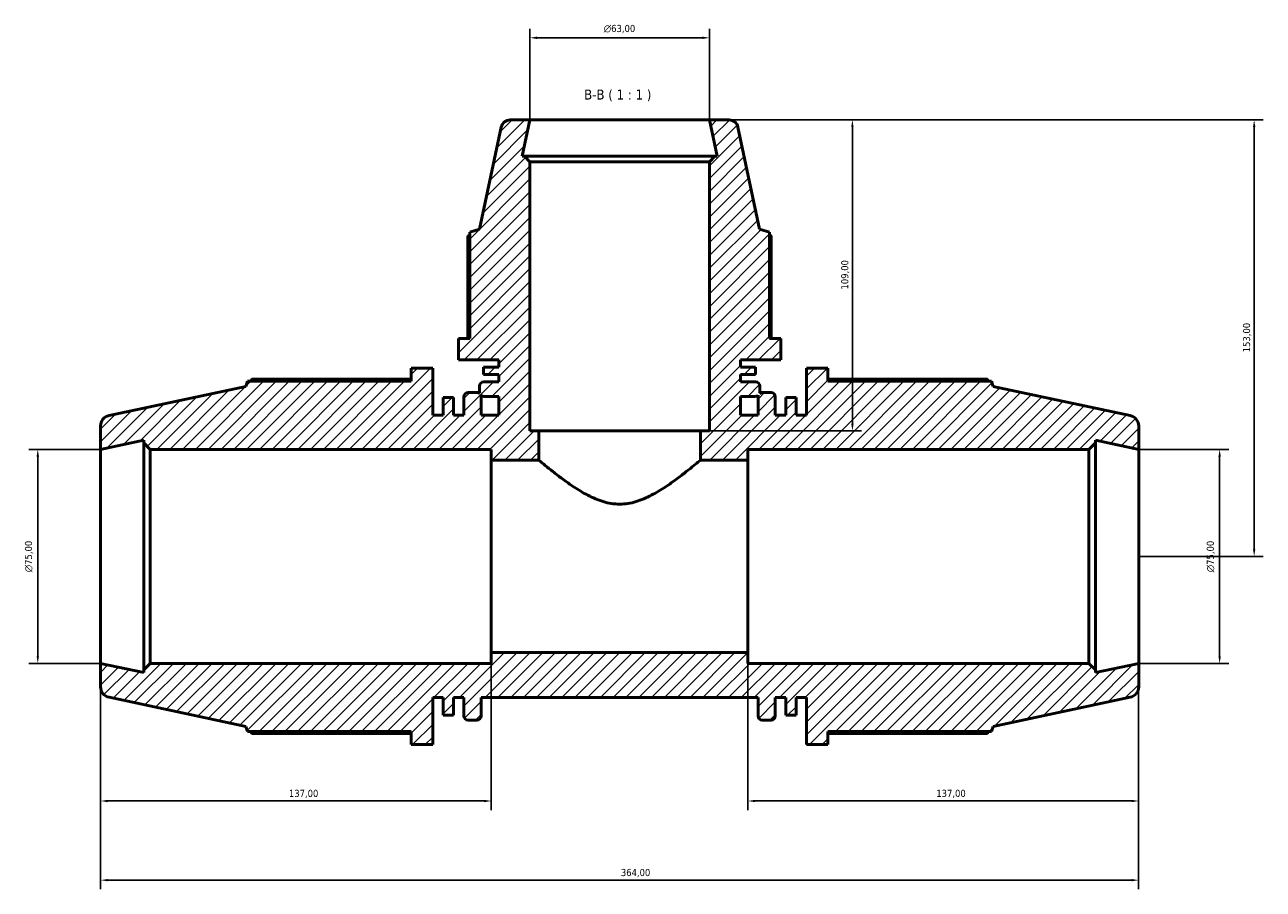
# Model space of a CAD drawing. Header units: millimetres. Extents: x 0 to 1177, y -22 to 1028.
# Tile 6 of 8: x 272 to 706, y 725 to 1028. Entities that reach past the tile are written whole.
import ezdxf

# ---------------------------------------------------------------- set-up
doc = ezdxf.new("R2010")
doc.units = ezdxf.units.MM
for name, color, linetype, lineweight in [('Dimension (ISO)', 7, 'Continuous', 25), ('Hatch (ISO)', 7, 'Continuous', 18), ('Symbol (ISO)', 7, 'Continuous', 25), ('Visible (ISO)', 7, 'Continuous', 50)]:
    doc.layers.add(name, color=color, linetype=linetype, lineweight=lineweight)
doc.styles.add('Label Text (ISO)', font='tahoma.ttf')
doc.styles.add('Note Text (ISO)', font='tahoma.ttf')
doc.dimstyles.new('Default (ISO)', dxfattribs={"dimtxt": 2.5, "dimasz": 2.5, "dimexe": 3.175, "dimexo": 0, "dimgap": 0.762, "dimtad": 1, "dimrnd": 1e-08, "dimzin": 0, "dimtxsty": 'Note Text (ISO)', "dimcen": 0.09, "dimdle": 10, "dimclrd": 256, "dimclre": 256, "dimclrt": 232, "dimazin": 0, "dimtfac": 1.40208, "dimtmove": 0, "dimatfit": 3, "dimfxl": 1, "dimtolj": 1, "dimtzin": 0, "dimlwd": -1, "dimlwe": -1, "dimarcsym": 0})

# ---------------------------------------------------------------- blocks, each defined once
blk = doc.blocks.new('*D7')
at = {"layer": 'Defpoints', "color": 0, "transparency": 16777216}
for p in [(298.53, 879.59), (276.53, 804.59), (298.53, 804.59)]:
    blk.add_point(p, dxfattribs=at)
at = {"layer": 'Dimension (ISO)', "transparency": 16777216}
for p, q in [((298.53, 879.59), (273.36, 879.59)), ((276.53, 877.09), (276.53, 807.09)), ((298.53, 804.59), (273.36, 804.59))]:
    blk.add_line(p, q, dxfattribs=at)
for points in [[(276.11, 877.09), (276.95, 877.09), (276.53, 879.59)], [(276.11, 807.09), (276.95, 807.09), (276.53, 804.59)]]:
    blk.add_solid(points, dxfattribs=at)
at = {"layer": 'Dimension (ISO)', "color": 232, "true_color": 0xca0064, "transparency": 16777216, "insert": (272.01, 836.53), "char_height": 2.5, "attachment_point": 1, "rotation": 90, "style": 'Note Text (ISO)'}
blk.add_mtext('\\A1;\\fAIGDT|b0|i0;\\H2.5000;\\ln\\fTahoma|b0|i0;\\H2.5000;75,00', dxfattribs=at)
blk = doc.blocks.new('*D8')
at = {"layer": 'Defpoints', "color": 0, "transparency": 16777216}
for p in [(512.03, 1023.87), (449.03, 995.09), (512.03, 995.09)]:
    blk.add_point(p, dxfattribs=at)
at = {"layer": 'Dimension (ISO)', "transparency": 16777216}
for p, q in [((449.03, 995.09), (449.03, 1027.04)), ((512.03, 995.09), (512.03, 1027.04)), ((451.53, 1023.87), (509.53, 1023.87))]:
    blk.add_line(p, q, dxfattribs=at)
for points in [[(451.53, 1024.29), (451.53, 1023.45), (449.03, 1023.87)], [(509.53, 1024.29), (509.53, 1023.45), (512.03, 1023.87)]]:
    blk.add_solid(points, dxfattribs=at)
at = {"layer": 'Dimension (ISO)', "color": 232, "true_color": 0xca0064, "transparency": 16777216, "insert": (474.98, 1028.39), "char_height": 2.5, "attachment_point": 1, "style": 'Note Text (ISO)'}
blk.add_mtext('\\A1;\\fAIGDT|b0|i0;\\H2.5000;\\ln\\fTahoma|b0|i0;\\H2.5000;63,00', dxfattribs=at)
blk = doc.blocks.new('*D9')
at = {"layer": 'Defpoints', "color": 0, "transparency": 16777216}
for p in [(512.03, 995.09), (662.53, 842.09), (703.03, 842.09)]:
    blk.add_point(p, dxfattribs=at)
at = {"layer": 'Dimension (ISO)', "transparency": 16777216}
for p, q in [((512.03, 995.09), (706.21, 995.09)), ((703.03, 992.59), (703.03, 844.59)), ((662.53, 842.09), (706.21, 842.09))]:
    blk.add_line(p, q, dxfattribs=at)
for points in [[(702.61, 992.59), (703.45, 992.59), (703.03, 995.09)], [(702.61, 844.59), (703.45, 844.59), (703.03, 842.09)]]:
    blk.add_solid(points, dxfattribs=at)
at = {"layer": 'Dimension (ISO)', "color": 232, "true_color": 0xca0064, "transparency": 16777216, "insert": (699.1, 913.63), "char_height": 2.5, "attachment_point": 1, "rotation": 90, "style": 'Note Text (ISO)'}
blk.add_mtext('\\A1;153,00', dxfattribs=at)
blk = doc.blocks.new('*D10')
at = {"layer": 'Defpoints', "color": 0, "transparency": 16777216}
for p in [(525.53, 808.34), (662.53, 804.59), (525.53, 756.34)]:
    blk.add_point(p, dxfattribs=at)
at = {"layer": 'Dimension (ISO)', "transparency": 16777216}
for p, q in [((525.53, 808.34), (525.53, 753.16)), ((662.53, 804.59), (662.53, 753.16)), ((660.03, 756.34), (528.03, 756.34))]:
    blk.add_line(p, q, dxfattribs=at)
for points in [[(528.03, 756.75), (528.03, 755.92), (525.53, 756.34)], [(660.03, 756.75), (660.03, 755.92), (662.53, 756.34)]]:
    blk.add_solid(points, dxfattribs=at)
at = {"layer": 'Dimension (ISO)', "color": 232, "true_color": 0xca0064, "transparency": 16777216, "insert": (591.58, 760.27), "char_height": 2.5, "attachment_point": 1, "style": 'Note Text (ISO)'}
blk.add_mtext('\\A1;137,00', dxfattribs=at)
blk = doc.blocks.new('*D11')
at = {"layer": 'Defpoints', "color": 0, "transparency": 16777216}
for p in [(435.53, 808.34), (298.53, 804.59), (298.53, 756.34)]:
    blk.add_point(p, dxfattribs=at)
at = {"layer": 'Dimension (ISO)', "transparency": 16777216}
for p, q in [((435.53, 808.34), (435.53, 753.16)), ((298.53, 804.59), (298.53, 753.16)), ((433.03, 756.34), (301.03, 756.34))]:
    blk.add_line(p, q, dxfattribs=at)
for points in [[(301.03, 756.75), (301.03, 755.92), (298.53, 756.34)], [(433.03, 756.75), (433.03, 755.92), (435.53, 756.34)]]:
    blk.add_solid(points, dxfattribs=at)
at = {"layer": 'Dimension (ISO)', "color": 232, "true_color": 0xca0064, "transparency": 16777216, "insert": (364.58, 760.27), "char_height": 2.5, "attachment_point": 1, "style": 'Note Text (ISO)'}
blk.add_mtext('\\A1;137,00', dxfattribs=at)
blk = doc.blocks.new('*D12')
at = {"layer": 'Defpoints', "color": 0, "transparency": 16777216}
for p in [(298.53, 804.59), (662.53, 804.59), (298.53, 728.59)]:
    blk.add_point(p, dxfattribs=at)
at = {"layer": 'Dimension (ISO)', "transparency": 16777216}
for p, q in [((298.53, 804.59), (298.53, 725.41)), ((662.53, 804.59), (662.53, 725.41)), ((660.03, 728.59), (301.03, 728.59))]:
    blk.add_line(p, q, dxfattribs=at)
for points in [[(301.03, 729), (301.03, 728.17), (298.53, 728.59)], [(660.03, 729), (660.03, 728.17), (662.53, 728.59)]]:
    blk.add_solid(points, dxfattribs=at)
at = {"layer": 'Dimension (ISO)', "color": 232, "true_color": 0xca0064, "transparency": 16777216, "insert": (480.97, 732.52), "char_height": 2.5, "attachment_point": 1, "style": 'Note Text (ISO)'}
blk.add_mtext('\\A1;364,00', dxfattribs=at)
blk = doc.blocks.new('*D13')
at = {"layer": 'Defpoints', "color": 0, "transparency": 16777216}
for p in [(662.53, 879.59), (662.53, 804.59), (690.92, 804.59)]:
    blk.add_point(p, dxfattribs=at)
at = {"layer": 'Dimension (ISO)', "transparency": 16777216}
for p, q in [((662.53, 879.59), (694.1, 879.59)), ((690.92, 877.09), (690.92, 807.09)), ((662.53, 804.59), (694.1, 804.59))]:
    blk.add_line(p, q, dxfattribs=at)
for points in [[(690.5, 877.09), (691.34, 877.09), (690.92, 879.59)], [(690.5, 807.09), (691.34, 807.09), (690.92, 804.59)]]:
    blk.add_solid(points, dxfattribs=at)
at = {"layer": 'Dimension (ISO)', "color": 232, "true_color": 0xca0064, "transparency": 16777216, "insert": (686.4, 836.53), "char_height": 2.5, "attachment_point": 1, "rotation": 90, "style": 'Note Text (ISO)'}
blk.add_mtext('\\A1;\\fAIGDT|b0|i0;\\H2.5000;\\ln\\fTahoma|b0|i0;\\H2.5000;75,00', dxfattribs=at)
blk = doc.blocks.new('*D16')
at = {"layer": 'Defpoints', "color": 0, "transparency": 16777216}
for p in [(512.03, 995.09), (508.88, 886.09), (562.16, 886.09)]:
    blk.add_point(p, dxfattribs=at)
at = {"layer": 'Dimension (ISO)', "transparency": 16777216}
for p, q in [((512.03, 995.09), (565.33, 995.09)), ((562.16, 992.59), (562.16, 888.59)), ((508.88, 886.09), (565.33, 886.09))]:
    blk.add_line(p, q, dxfattribs=at)
for points in [[(561.74, 992.59), (562.57, 992.59), (562.16, 995.09)], [(561.74, 888.59), (562.57, 888.59), (562.16, 886.09)]]:
    blk.add_solid(points, dxfattribs=at)
at = {"layer": 'Dimension (ISO)', "color": 232, "true_color": 0xca0064, "transparency": 16777216, "insert": (558.22, 935.63), "char_height": 2.5, "attachment_point": 1, "rotation": 90, "style": 'Note Text (ISO)'}
blk.add_mtext('\\A1;109,00', dxfattribs=at)

msp = doc.modelspace()

# ---------------------------------------------------------------- hatches: boundary and pattern name
at = {"layer": 'Hatch (ISO)'}
h = msp.add_hatch(dxfattribs=at)
h.set_pattern_fill('ANSI31', color=256, scale=25.4, style=0)
h.set_pattern_definition([(45, (0, 0), (-2.245064, 2.245064), [])])
edge = h.paths.add_edge_path()
edge.add_ellipse((658.781, 796.375), major_axis=(0.78, -3.668), ratio=1, start_angle=0, end_angle=78)
edge.add_line((662.531, 796.375), (662.531, 804.588))
edge.add_line((662.531, 804.588), (647.365, 801.364))
edge.add_line((647.365, 801.364), (647.365, 802.338))
edge.add_line((647.365, 802.338), (645.115, 804.588))
edge.add_line((645.115, 804.588), (525.531, 804.588))
edge.add_line((525.531, 804.588), (525.531, 808.338))
edge.add_line((525.531, 808.338), (435.531, 808.338))
edge.add_line((435.531, 808.338), (435.531, 804.588))
edge.add_line((435.531, 804.588), (315.948, 804.588))
edge.add_line((315.948, 804.588), (313.698, 802.338))
edge.add_line((313.698, 802.338), (313.698, 801.364))
edge.add_line((313.698, 801.364), (298.531, 804.588))
edge.add_line((298.531, 804.588), (298.531, 796.375))
edge.add_ellipse((302.281, 796.375), major_axis=(-3.75, 0), ratio=1, start_angle=0, end_angle=78)
edge.add_line((301.502, 792.707), (349.491, 782.506))
edge.add_line((349.491, 782.506), (350.075, 780.708))
edge.add_line((350.075, 780.708), (407.478, 780.708))
edge.add_line((407.478, 780.708), (407.478, 776.088))
edge.add_line((407.478, 776.088), (415.011, 776.088))
edge.add_line((415.011, 776.088), (415.011, 792.588))
edge.add_line((415.011, 792.588), (418.651, 792.588))
edge.add_line((418.651, 792.588), (418.651, 786.391))
edge.add_line((418.651, 786.391), (422.291, 786.391))
edge.add_line((422.291, 786.391), (422.291, 792.588))
edge.add_line((422.291, 792.588), (425.931, 792.588))
edge.add_line((425.931, 792.588), (425.931, 786.168))
edge.add_ellipse((427.431, 786.168), major_axis=(-1.5, 0), ratio=1, start_angle=0, end_angle=90)
edge.add_line((427.431, 784.668), (430.498, 784.668))
edge.add_ellipse((430.498, 786.168), major_axis=(0, -1.5), ratio=1, start_angle=0, end_angle=90)
edge.add_line((431.998, 786.168), (431.998, 792.588))
edge.add_line((431.998, 792.588), (529.065, 792.588))
edge.add_line((529.065, 792.588), (529.065, 786.168))
edge.add_ellipse((530.565, 786.168), major_axis=(-1.5, 0), ratio=1, start_angle=0, end_angle=90)
edge.add_line((530.565, 784.668), (533.631, 784.668))
edge.add_ellipse((533.631, 786.168), major_axis=(0, -1.5), ratio=1, start_angle=0, end_angle=90)
edge.add_line((535.131, 786.168), (535.131, 792.588))
edge.add_line((535.131, 792.588), (538.771, 792.588))
edge.add_line((538.771, 792.588), (538.771, 786.391))
edge.add_line((538.771, 786.391), (542.411, 786.391))
edge.add_line((542.411, 786.391), (542.411, 792.588))
edge.add_line((542.411, 792.588), (546.051, 792.588))
edge.add_line((546.051, 792.588), (546.051, 776.088))
edge.add_line((546.051, 776.088), (553.585, 776.088))
edge.add_line((553.585, 776.088), (553.585, 780.708))
edge.add_line((553.585, 780.708), (610.987, 780.708))
edge.add_line((610.987, 780.708), (611.571, 782.506))
edge.add_line((611.571, 782.506), (659.561, 792.707))
edge = h.paths.add_edge_path()
edge.add_ellipse((518.93, 991.938), major_axis=(3.081, 0.655), ratio=1, start_angle=0, end_angle=78)
edge.add_line((518.93, 995.088), (512.031, 995.088))
edge.add_line((512.031, 995.088), (514.741, 982.338))
edge.add_line((514.741, 982.338), (513.921, 982.338))
edge.add_line((513.921, 982.338), (512.031, 980.448))
edge.add_line((512.031, 980.448), (512.031, 886.088))
edge.add_line((512.031, 886.088), (508.881, 886.088))
edge.add_line((508.881, 886.088), (508.881, 875.838))
edge.add_line((508.881, 875.838), (525.531, 875.838))
edge.add_line((525.531, 875.838), (525.531, 879.588))
edge.add_line((525.531, 879.588), (645.115, 879.588))
edge.add_line((645.115, 879.588), (647.365, 881.838))
edge.add_line((647.365, 881.838), (647.365, 882.812))
edge.add_line((647.365, 882.812), (662.531, 879.588))
edge.add_line((662.531, 879.588), (662.531, 887.801))
edge.add_ellipse((658.781, 887.801), major_axis=(3.75, 0), ratio=1, start_angle=0, end_angle=78)
edge.add_line((659.561, 891.47), (611.571, 901.67))
edge.add_line((611.571, 901.67), (610.987, 903.468))
edge.add_line((610.987, 903.468), (553.585, 903.468))
edge.add_line((553.585, 903.468), (553.585, 908.088))
edge.add_line((553.585, 908.088), (546.051, 908.088))
edge.add_line((546.051, 908.088), (546.051, 891.588))
edge.add_line((546.051, 891.588), (542.411, 891.588))
edge.add_line((542.411, 891.588), (542.411, 897.786))
edge.add_line((542.411, 897.786), (538.771, 897.786))
edge.add_line((538.771, 897.786), (538.771, 891.588))
edge.add_line((538.771, 891.588), (535.131, 891.588))
edge.add_line((535.131, 891.588), (535.131, 898.008))
edge.add_ellipse((533.631, 898.008), major_axis=(1.5, 0), ratio=1, start_angle=0, end_angle=90)
edge.add_line((533.631, 899.508), (530.565, 899.508))
edge.add_ellipse((530.565, 898.008), major_axis=(0, 1.5), ratio=1, start_angle=0, end_angle=40.8397)
edge.add_ellipse((528.186, 899.688), major_axis=(1.397, -0.545), ratio=1, start_angle=0, end_angle=21.31271)
edge.add_line((529.686, 899.688), (529.686, 901.788))
edge.add_ellipse((528.186, 901.788), major_axis=(1.5, 0), ratio=1, start_angle=0, end_angle=90)
edge.add_line((528.186, 903.288), (522.906, 903.288))
edge.add_line((522.906, 903.288), (522.906, 905.838))
edge.add_line((522.906, 905.838), (528.212, 905.838))
edge.add_line((528.212, 905.838), (528.212, 908.388))
edge.add_line((528.212, 908.388), (522.906, 908.388))
edge.add_line((522.906, 908.388), (522.906, 910.938))
edge.add_line((522.906, 910.938), (537.031, 910.938))
edge.add_line((537.031, 910.938), (537.031, 918.471))
edge.add_line((537.031, 918.471), (533.076, 918.471))
edge.add_line((533.076, 918.471), (533.076, 955.712))
edge.add_line((533.076, 955.712), (529.612, 956.838))
edge.add_line((529.612, 956.838), (522.012, 992.593))
edge = h.paths.add_edge_path(flags=0)
edge.add_line((529.065, 891.588), (522.906, 891.588))
edge.add_line((522.906, 891.588), (522.906, 898.188))
edge.add_line((522.906, 898.188), (528.186, 898.188))
edge.add_ellipse((528.186, 899.688), major_axis=(0, -1.5), ratio=1, start_angle=0, end_angle=40.8397)
edge.add_ellipse((530.565, 898.008), major_axis=(-1.397, 0.545), ratio=1, start_angle=0, end_angle=21.31271)
edge.add_line((529.065, 898.008), (529.065, 891.588))
edge = h.paths.add_edge_path()
edge.add_ellipse((442.132, 991.938), major_axis=(0, 3.15), ratio=1, start_angle=0, end_angle=78)
edge.add_line((439.051, 992.593), (431.451, 956.838))
edge.add_line((431.451, 956.838), (427.986, 955.712))
edge.add_line((427.986, 955.712), (427.986, 918.471))
edge.add_line((427.986, 918.471), (424.031, 918.471))
edge.add_line((424.031, 918.471), (424.031, 910.938))
edge.add_line((424.031, 910.938), (438.156, 910.938))
edge.add_line((438.156, 910.938), (438.156, 908.388))
edge.add_line((438.156, 908.388), (432.851, 908.388))
edge.add_line((432.851, 908.388), (432.851, 905.838))
edge.add_line((432.851, 905.838), (438.156, 905.838))
edge.add_line((438.156, 905.838), (438.156, 903.288))
edge.add_line((438.156, 903.288), (432.876, 903.288))
edge.add_ellipse((432.876, 901.788), major_axis=(0, 1.5), ratio=1, start_angle=0, end_angle=90)
edge.add_line((431.376, 901.788), (431.376, 899.688))
edge.add_ellipse((432.876, 899.688), major_axis=(-1.5, 0), ratio=1, start_angle=0, end_angle=21.31271)
edge.add_ellipse((430.498, 898.008), major_axis=(0.981, 1.135), ratio=1, start_angle=0, end_angle=40.8397)
edge.add_line((430.498, 899.508), (427.431, 899.508))
edge.add_ellipse((427.431, 898.008), major_axis=(0, 1.5), ratio=1, start_angle=0, end_angle=90)
edge.add_line((425.931, 898.008), (425.931, 891.588))
edge.add_line((425.931, 891.588), (422.291, 891.588))
edge.add_line((422.291, 891.588), (422.291, 897.786))
edge.add_line((422.291, 897.786), (418.651, 897.786))
edge.add_line((418.651, 897.786), (418.651, 891.588))
edge.add_line((418.651, 891.588), (415.011, 891.588))
edge.add_line((415.011, 891.588), (415.011, 908.088))
edge.add_line((415.011, 908.088), (407.478, 908.088))
edge.add_line((407.478, 908.088), (407.478, 903.468))
edge.add_line((407.478, 903.468), (350.075, 903.468))
edge.add_line((350.075, 903.468), (349.491, 901.67))
edge.add_line((349.491, 901.67), (301.502, 891.47))
edge.add_ellipse((302.281, 887.801), major_axis=(-0.78, 3.668), ratio=1, start_angle=0, end_angle=78)
edge.add_line((298.531, 887.801), (298.531, 879.588))
edge.add_line((298.531, 879.588), (313.698, 882.812))
edge.add_line((313.698, 882.812), (313.698, 881.838))
edge.add_line((313.698, 881.838), (315.948, 879.588))
edge.add_line((315.948, 879.588), (435.531, 879.588))
edge.add_line((435.531, 879.588), (435.531, 875.838))
edge.add_line((435.531, 875.838), (452.181, 875.838))
edge.add_line((452.181, 875.838), (452.181, 886.088))
edge.add_line((452.181, 886.088), (449.031, 886.088))
edge.add_line((449.031, 886.088), (449.031, 980.448))
edge.add_line((449.031, 980.448), (447.141, 982.338))
edge.add_line((447.141, 982.338), (446.321, 982.338))
edge.add_line((446.321, 982.338), (449.031, 995.088))
edge.add_line((449.031, 995.088), (442.132, 995.088))
edge = h.paths.add_edge_path(flags=0)
edge.add_line((438.156, 891.588), (431.998, 891.588))
edge.add_line((431.998, 891.588), (431.998, 898.008))
edge.add_ellipse((430.498, 898.008), major_axis=(1.5, 0), ratio=1, start_angle=0, end_angle=21.31271)
edge.add_ellipse((432.876, 899.688), major_axis=(-0.981, -1.135), ratio=1, start_angle=0, end_angle=40.8397)
edge.add_line((432.876, 898.188), (438.156, 898.188))
edge.add_line((438.156, 898.188), (438.156, 891.588))

# ---------------------------------------------------------------- linework, layer by layer
at = {"layer": 'Visible (ISO)'}
for p, q in [((449.031, 995.088), (442.132, 995.088)), ((446.321, 982.338), (449.031, 995.088)), ((512.031, 995.088), (449.031, 995.088)), ((518.93, 995.088), (512.031, 995.088)), ((512.031, 995.088), (514.741, 982.338)), ((439.051, 992.593), (431.451, 956.838)), ((529.612, 956.838), (522.012, 992.593)), ((447.141, 982.338), (446.321, 982.338)), ((449.031, 980.448), (447.141, 982.338)), ((513.921, 982.338), (447.141, 982.338)), ((513.921, 982.338), (512.031, 980.448)), ((514.741, 982.338), (513.921, 982.338)), ((449.031, 886.088), (449.031, 980.448)), ((449.031, 980.448), (512.031, 980.448)), ((512.031, 980.448), (512.031, 886.088)), ((431.451, 956.838), (427.986, 955.712)), ((427.986, 955.712), (427.986, 918.471)), ((533.076, 955.712), (529.612, 956.838)), ((533.076, 918.471), (533.076, 955.712)), ((427.369, 954.427), (427.369, 918.471)), ((533.694, 918.471), (533.694, 954.427)), ((427.986, 918.471), (424.031, 918.471)), ((424.031, 918.471), (424.031, 910.938)), ((537.031, 918.471), (533.076, 918.471)), ((537.031, 910.938), (537.031, 918.471)), ((415.011, 908.088), (407.478, 908.088)), ((407.478, 908.088), (407.478, 903.468)), ((415.011, 891.588), (415.011, 908.088)), ((424.031, 910.938), (438.156, 910.938)), ((438.156, 908.388), (432.851, 908.388)), ((432.851, 908.388), (432.851, 905.838)), ((438.156, 910.938), (438.156, 908.388)), ((522.906, 908.388), (522.906, 910.938)), ((522.906, 910.938), (537.031, 910.938)), ((528.212, 908.388), (522.906, 908.388)), ((528.212, 905.838), (528.212, 908.388)), ((553.585, 908.088), (546.051, 908.088)), ((546.051, 908.088), (546.051, 891.588)), ((553.585, 903.468), (553.585, 908.088)), ((350.075, 903.468), (349.491, 901.67)), ((407.478, 903.468), (350.075, 903.468)), ((407.478, 904.189), (351.577, 904.189)), ((432.851, 905.838), (438.156, 905.838)), ((438.156, 903.288), (432.876, 903.288)), ((438.156, 905.838), (438.156, 903.288)), ((522.906, 903.288), (522.906, 905.838)), ((522.906, 905.838), (528.212, 905.838)), ((528.186, 903.288), (522.906, 903.288)), ((609.486, 904.189), (553.585, 904.189)), ((610.987, 903.468), (553.585, 903.468)), ((611.571, 901.67), (610.987, 903.468)), ((349.491, 901.67), (301.502, 891.47)), ((430.498, 899.508), (427.431, 899.508)), ((431.376, 901.788), (431.376, 899.688)), ((529.686, 899.688), (529.686, 901.788)), ((533.631, 899.508), (530.565, 899.508)), ((659.561, 891.47), (611.571, 901.67)), ((422.291, 897.786), (418.651, 897.786)), ((418.651, 897.786), (418.651, 891.588)), ((422.291, 891.588), (422.291, 897.786)), ((425.931, 898.008), (425.931, 891.588)), ((431.998, 891.588), (431.998, 898.008)), ((432.876, 898.188), (438.156, 898.188)), ((438.156, 898.188), (438.156, 891.588)), ((522.906, 891.588), (522.906, 898.188)), ((522.906, 898.188), (528.186, 898.188)), ((529.065, 898.008), (529.065, 891.588)), ((535.131, 891.588), (535.131, 898.008)), ((542.411, 897.786), (538.771, 897.786)), ((538.771, 897.786), (538.771, 891.588)), ((542.411, 891.588), (542.411, 897.786)), ((418.651, 891.588), (415.011, 891.588)), ((425.931, 891.588), (422.291, 891.588)), ((438.156, 891.588), (431.998, 891.588)), ((529.065, 891.588), (522.906, 891.588)), ((538.771, 891.588), (535.131, 891.588)), ((546.051, 891.588), (542.411, 891.588)), ((298.531, 887.801), (298.531, 879.588)), ((452.181, 886.088), (449.031, 886.088)), ((452.181, 875.838), (452.181, 886.088)), ((508.881, 886.088), (452.181, 886.088)), ((512.031, 886.088), (508.881, 886.088)), ((508.881, 886.088), (508.881, 875.838)), ((662.531, 879.588), (662.531, 887.801)), ((298.531, 879.588), (313.698, 882.812)), ((313.698, 882.812), (313.698, 881.838)), ((313.698, 881.838), (315.948, 879.588)), ((313.698, 881.838), (313.698, 802.338)), ((645.115, 879.588), (647.365, 881.838)), ((647.365, 881.838), (647.365, 882.812)), ((647.365, 882.812), (662.531, 879.588)), ((647.365, 802.338), (647.365, 881.838)), ((298.531, 804.588), (298.531, 879.588)), ((315.948, 879.588), (435.531, 879.588)), ((315.948, 804.588), (315.948, 879.588)), ((435.531, 879.588), (435.531, 875.838)), ((525.531, 875.838), (525.531, 879.588)), ((525.531, 879.588), (645.115, 879.588)), ((645.115, 879.588), (645.115, 804.588)), ((662.531, 804.588), (662.531, 879.588)), ((435.531, 875.838), (452.181, 875.838)), ((435.531, 808.338), (435.531, 875.838)), ((508.881, 875.838), (525.531, 875.838)), ((525.531, 808.338), (525.531, 875.838)), ((525.531, 808.338), (435.531, 808.338)), ((435.531, 808.338), (435.531, 804.588)), ((525.531, 804.588), (525.531, 808.338)), ((313.698, 801.364), (298.531, 804.588)), ((298.531, 804.588), (298.531, 796.375)), ((315.948, 804.588), (313.698, 802.338)), ((435.531, 804.588), (315.948, 804.588)), ((645.115, 804.588), (525.531, 804.588)), ((647.365, 802.338), (645.115, 804.588)), ((662.531, 804.588), (647.365, 801.364)), ((662.531, 796.375), (662.531, 804.588)), ((313.698, 802.338), (313.698, 801.364)), ((647.365, 801.364), (647.365, 802.338)), ((301.502, 792.707), (349.491, 782.506)), ((415.011, 776.088), (415.011, 792.588)), ((415.011, 792.588), (418.651, 792.588)), ((418.651, 792.588), (418.651, 786.391)), ((422.291, 786.391), (422.291, 792.588)), ((422.291, 792.588), (425.931, 792.588)), ((425.931, 792.588), (425.931, 786.168)), ((431.998, 786.168), (431.998, 792.588)), ((431.998, 792.588), (529.065, 792.588)), ((529.065, 792.588), (529.065, 786.168)), ((535.131, 786.168), (535.131, 792.588)), ((535.131, 792.588), (538.771, 792.588)), ((538.771, 792.588), (538.771, 786.391)), ((542.411, 786.391), (542.411, 792.588)), ((542.411, 792.588), (546.051, 792.588)), ((546.051, 792.588), (546.051, 776.088)), ((611.571, 782.506), (659.561, 792.707)), ((418.651, 786.391), (422.291, 786.391)), ((538.771, 786.391), (542.411, 786.391)), ((349.491, 782.506), (350.075, 780.708)), ((427.431, 784.668), (430.498, 784.668)), ((530.565, 784.668), (533.631, 784.668)), ((610.987, 780.708), (611.571, 782.506)), ((350.075, 780.708), (407.478, 780.708)), ((351.577, 779.987), (407.478, 779.987)), ((407.478, 780.708), (407.478, 776.088)), ((553.585, 776.088), (553.585, 780.708)), ((553.585, 780.708), (610.987, 780.708)), ((553.585, 779.987), (609.486, 779.987)), ((407.478, 776.088), (415.011, 776.088)), ((546.051, 776.088), (553.585, 776.088))]:
    msp.add_line(p, q, dxfattribs=at)
for centre, radius, start, end in [((442.132, 991.938), 3.15, 90, 168), ((518.93, 991.938), 3.15, 12, 90), ((432.876, 901.788), 1.5, 90, 180), ((528.186, 901.788), 1.5, 0, 90), ((427.431, 898.008), 1.5, 90, 180), ((430.498, 898.008), 1.5, 49.1603, 90), ((432.876, 899.688), 1.5, 180, 201.31271), ((528.186, 899.688), 1.5, 338.68729, 0), ((530.565, 898.008), 1.5, 90, 130.8397), ((533.631, 898.008), 1.5, 0, 90), ((430.498, 898.008), 1.5, 0, 21.31271), ((432.876, 899.688), 1.5, 229.1603, 270), ((528.186, 899.688), 1.5, 270, 310.8397), ((530.565, 898.008), 1.5, 158.68729, 180), ((302.281, 887.801), 3.75, 102, 180), ((658.781, 887.801), 3.75, 0, 78), ((302.281, 796.375), 3.75, 180, 258), ((658.781, 796.375), 3.75, 282, 0), ((427.431, 786.168), 1.5, 180, 270), ((430.498, 786.168), 1.5, 270, 0), ((530.565, 786.168), 1.5, 180, 270), ((533.631, 786.168), 1.5, 270, 0)]:
    msp.add_arc(centre, radius, start, end, dxfattribs=at)
for points, weights in [([(427.986, 954.747), (427.68, 954.59), (427.369, 954.427)], [1.0011234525, 1.0006356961, 1]), ([(533.694, 954.427), (533.382, 954.59), (533.076, 954.747)], [1, 1.0006356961, 1.0011234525]), ([(351.577, 904.189), (351.387, 903.826), (351.203, 903.468)], [1, 1.00045076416, 1.00075344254]), ([(609.86, 903.468), (609.676, 903.826), (609.486, 904.189)], [1.00075344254, 1.00045076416, 1]), ([(351.203, 780.708), (351.387, 780.351), (351.577, 779.987)], [1.00075344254, 1.00045076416, 1]), ([(609.486, 779.987), (609.676, 780.351), (609.86, 780.708)], [1, 1.00045076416, 1.00075344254])]:
    msp.add_rational_spline(points, weights, degree=2, dxfattribs=at)
msp.add_open_spline([(452.181, 875.838), (452.181, 875.838), (452.373, 875.676), (453.145, 875.032), (453.724, 874.55), (455.209, 873.335), (456.117, 872.6), (458.162, 870.99), (459.3, 870.114), (461.723, 868.326), (463.107, 867.34), (466.106, 865.372), (467.72, 864.39), (471.122, 862.625), (472.911, 861.843), (476.627, 860.728), (478.556, 860.4), (482.506, 860.4), (484.435, 860.728), (488.151, 861.843), (489.94, 862.625), (493.342, 864.39), (494.957, 865.372), (497.956, 867.34), (499.34, 868.326), (501.763, 870.114), (502.9, 870.99), (504.945, 872.6), (505.853, 873.335), (507.339, 874.55), (507.918, 875.032), (508.689, 875.676), (508.881, 875.838), (508.881, 875.838)], degree=3, knots=[4.6381674, 4.6381674, 4.6381674, 4.6381674, 5.2052246, 5.2052246, 5.7722819, 5.7722819, 6.3393391, 6.3393391, 6.9063963, 6.9063963, 7.498881, 7.498881, 8.0913656, 8.0913656, 8.6838502, 8.6838502, 9.2763348, 9.2763348, 9.8688195, 9.8688195, 10.4613041, 10.4613041, 11.0537887, 11.0537887, 11.6462733, 11.6462733, 12.2133306, 12.2133306, 12.7803878, 12.7803878, 13.347445, 13.347445, 13.9145023, 13.9145023, 13.9145023, 13.9145023], dxfattribs=at)

# ---------------------------------------------------------------- texts
at = {"layer": 'Symbol (ISO)', "insert": (468.092, 1001.588), "char_height": 3.5, "attachment_point": 7, "style": 'Label Text (ISO)'}
msp.add_mtext('B-B ( 1 : 1 )', dxfattribs=at)

# ---------------------------------------------------------------- dimensions: what is measured, and where the dimension line sits
at = {"layer": 'Dimension (ISO)'}
for base, p1, p2, angle, picture, middle in [((512.031, 1023.87), (449.031, 995.088), (512.031, 995.088), 180, '*D8', (480.531, 1023.87)), ((276.531, 804.588), (298.531, 879.588), (298.531, 804.588), 90, '*D7', (276.531, 842.088)), ((690.921, 804.588), (662.531, 879.588), (662.531, 804.588), 90, '*D13', (690.921, 842.088))]:
    dim = msp.add_linear_dim(base=base, p1=p1, p2=p2, angle=angle, text='\\fAIGDT|b0|i0;\\H2.5000;\\ln\\fTahoma|b0|i0;\\H2.5000;<>', dimstyle='Default (ISO)', override={"dimdec": 2, "dimtp": 0, "dimtm": 0, "dimtdec": 2, "dimtofl": 0, "dimatfit": 1}, dxfattribs=at)
    dim.commit()
    dim.dimension.update_dxf_attribs({"geometry": picture, "text_midpoint": middle, "dimtype": 160})
for base, p1, p2, angle, picture, middle in [((562.158, 886.088), (512.031, 995.088), (508.881, 886.088), 270, '*D16', (562.158, 940.588)), ((703.031, 842.088), (512.031, 995.088), (662.531, 842.088), 90, '*D9', (703.031, 918.588)), ((298.531, 756.338), (435.531, 808.338), (298.531, 804.588), 180, '*D11', (369.531, 756.338)), ((525.531, 756.338), (662.531, 804.588), (525.531, 808.338), 180, '*D10', (596.531, 756.338)), ((298.531, 728.588), (662.531, 804.588), (298.531, 804.588), 180, '*D12', (486.031, 728.588))]:
    dim = msp.add_linear_dim(base=base, p1=p1, p2=p2, angle=angle, dimstyle='Default (ISO)', override={"dimdec": 2, "dimtp": 0, "dimtm": 0, "dimtdec": 2, "dimtofl": 0, "dimatfit": 1}, dxfattribs=at)
    dim.commit()
    dim.dimension.update_dxf_attribs({"geometry": picture, "text_midpoint": middle, "dimtype": 160})

doc.saveas('drawing.dxf')
